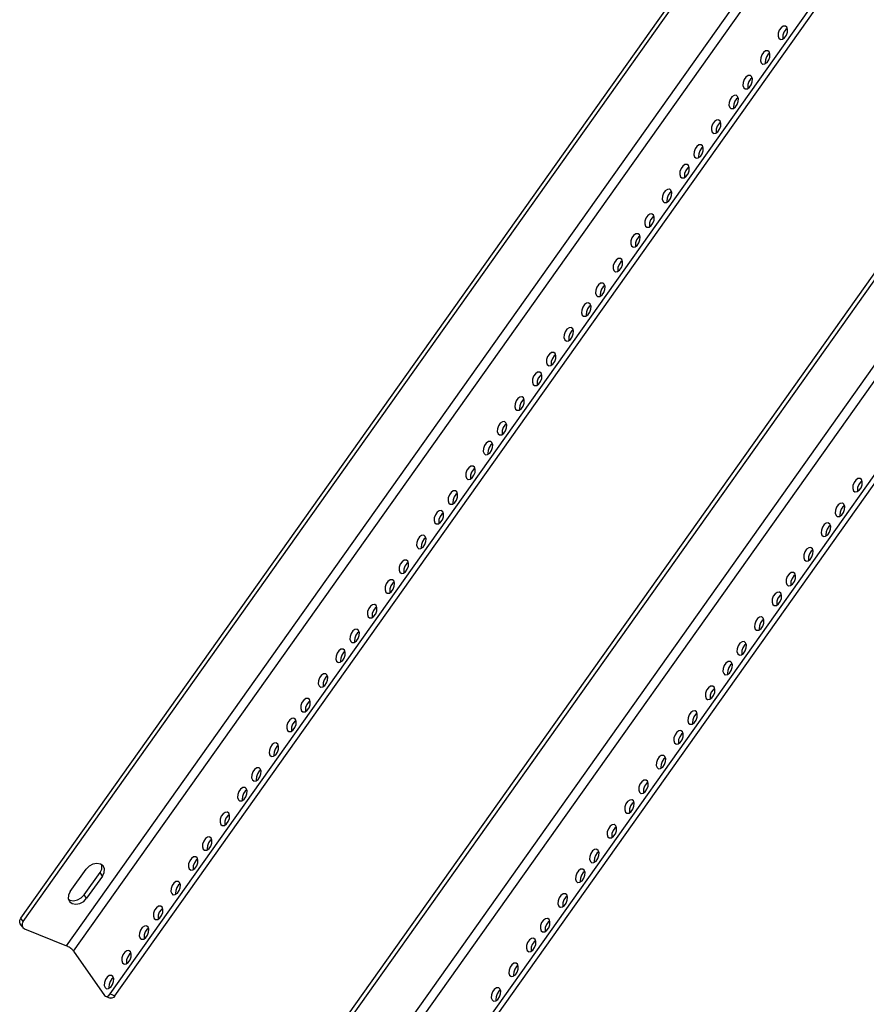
# Model space of a CAD drawing. Header units: inches. Extents: x 0 to 94.4, y 0 to 61.1.
# Tile 4 of 8: x 55.6 to 72.3, y 11 to 30.4. Entities that reach past the tile are written whole.
import ezdxf

# ---------------------------------------------------------------- set-up
doc = ezdxf.new("R2010")
doc.units = ezdxf.units.IN
doc.header["$LTSCALE"] = 5.194444
doc.header["$MEASUREMENT"] = 0
doc.layers.get('0').update_dxf_attribs({"linetype": 'CONTINUOUS'})

msp = doc.modelspace()

# ---------------------------------------------------------------- linework, layer by layer
at = {"color": 3, "linetype": 'CONTINUOUS'}
for p, q in [((55.6158, 12.7132), (82.6204, 50.7632)), ((57.4732, 11.1785), (84.4805, 49.2324)), ((61.3149, 9.7368), (88.3195, 47.7868)), ((63.1722, 8.2021), (90.1796, 46.256)), ((70.7097, 30.2481), (70.6751, 30.1993)), ((70.7395, 30.269), (70.7097, 30.2481)), ((70.3634, 29.7602), (70.3288, 29.7114)), ((70.3932, 29.7811), (70.3634, 29.7602)), ((70.0171, 29.2723), (69.9825, 29.2235)), ((70.0469, 29.2932), (70.0171, 29.2723)), ((69.7401, 28.8819), (69.7055, 28.8331)), ((69.7699, 28.9028), (69.7401, 28.8819)), ((69.3938, 28.394), (69.3592, 28.3452)), ((69.4236, 28.4149), (69.3938, 28.394)), ((69.0475, 27.9061), (69.0129, 27.8573)), ((69.0773, 27.927), (69.0475, 27.9061)), ((68.7705, 27.5158), (68.7359, 27.4669)), ((68.8003, 27.5366), (68.7705, 27.5158)), ((68.4242, 27.0278), (68.3896, 26.979)), ((68.454, 27.0487), (68.4242, 27.0278)), ((68.0779, 26.5399), (68.0433, 26.4911)), ((68.1077, 26.5608), (68.0779, 26.5399)), ((67.8009, 26.1496), (67.7663, 26.1008)), ((67.8307, 26.1705), (67.8009, 26.1496)), ((67.4546, 25.6617), (67.42, 25.6128)), ((67.4844, 25.6825), (67.4546, 25.6617)), ((67.1084, 25.1737), (67.0737, 25.1249)), ((67.1381, 25.1946), (67.1084, 25.1737)), ((66.8313, 24.7834), (66.7967, 24.7346)), ((66.8611, 24.8043), (66.8313, 24.7834)), ((66.485, 24.2955), (66.4504, 24.2467)), ((66.5148, 24.3164), (66.485, 24.2955)), ((66.1388, 23.8076), (66.1041, 23.7587)), ((66.1685, 23.8284), (66.1388, 23.8076)), ((65.8617, 23.4172), (65.8271, 23.3684)), ((65.8915, 23.4381), (65.8617, 23.4172)), ((65.5452, 22.9502), (65.5154, 22.9293)), ((65.5154, 22.9293), (65.4808, 22.8805)), ((65.1692, 22.4414), (65.1345, 22.3926)), ((65.1989, 22.4623), (65.1692, 22.4414)), ((64.8921, 22.051), (64.8575, 22.0022)), ((64.9219, 22.0719), (64.8921, 22.051)), ((64.5756, 21.584), (64.5459, 21.5631)), ((64.5459, 21.5631), (64.5112, 21.5143)), ((72.1841, 21.3191), (72.1495, 21.2702)), ((72.2139, 21.3399), (72.1841, 21.3191)), ((64.1996, 21.0752), (64.1649, 21.0264)), ((64.2293, 21.0961), (64.1996, 21.0752)), ((71.8378, 20.8311), (71.8032, 20.7823)), ((71.8676, 20.852), (71.8378, 20.8311)), ((63.9225, 20.6849), (63.8879, 20.6361)), ((63.9523, 20.7058), (63.9225, 20.6849)), ((71.5608, 20.4408), (71.5262, 20.392)), ((71.5906, 20.4617), (71.5608, 20.4408)), ((63.606, 20.2178), (63.5763, 20.1969)), ((63.5763, 20.1969), (63.5416, 20.1481)), ((71.2145, 19.9529), (71.1799, 19.9041)), ((71.2443, 19.9738), (71.2145, 19.9529)), ((63.23, 19.709), (63.1953, 19.6602)), ((63.2597, 19.7299), (63.23, 19.709)), ((70.8682, 19.465), (70.8336, 19.4161)), ((70.898, 19.4858), (70.8682, 19.465)), ((62.9529, 19.3187), (62.9183, 19.2699)), ((62.9827, 19.3396), (62.9529, 19.3187)), ((70.5912, 19.0746), (70.5566, 19.0258)), ((70.621, 19.0955), (70.5912, 19.0746)), ((62.6364, 18.8517), (62.6067, 18.8308)), ((62.6067, 18.8308), (62.572, 18.782)), ((70.2449, 18.5867), (70.2103, 18.5379)), ((70.2747, 18.6076), (70.2449, 18.5867)), ((62.2604, 18.3428), (62.2257, 18.294)), ((62.2901, 18.3637), (62.2604, 18.3428)), ((69.8986, 18.0988), (69.864, 18.05)), ((69.9284, 18.1197), (69.8986, 18.0988)), ((61.9833, 17.9525), (61.9487, 17.9037)), ((62.0131, 17.9734), (61.9833, 17.9525)), ((69.6216, 17.7084), (69.587, 17.6596)), ((69.6514, 17.7293), (69.6216, 17.7084)), ((61.6371, 17.4646), (61.6024, 17.4158)), ((61.6668, 17.4855), (61.6371, 17.4646)), ((69.2753, 17.2205), (69.2407, 17.1717)), ((69.3051, 17.2414), (69.2753, 17.2205)), ((61.2908, 16.9767), (61.2561, 16.9279)), ((61.3205, 16.9976), (61.2908, 16.9767)), ((68.929, 16.7326), (68.8944, 16.6838)), ((68.9588, 16.7535), (68.929, 16.7326)), ((61.0138, 16.5863), (60.9791, 16.5375)), ((61.0435, 16.6072), (61.0138, 16.5863)), ((68.652, 16.3423), (68.6174, 16.2935)), ((68.6818, 16.3632), (68.652, 16.3423)), ((60.6675, 16.0984), (60.6328, 16.0496)), ((60.6972, 16.1193), (60.6675, 16.0984)), ((68.3057, 15.8543), (68.2711, 15.8055)), ((68.3355, 15.8752), (68.3057, 15.8543)), ((60.3212, 15.6105), (60.2865, 15.5617)), ((60.3509, 15.6314), (60.3212, 15.6105)), ((67.9594, 15.3664), (67.9248, 15.3176)), ((67.9892, 15.3873), (67.9594, 15.3664)), ((60.0442, 15.2202), (60.0095, 15.1713)), ((60.0739, 15.241), (60.0442, 15.2202)), ((67.6824, 14.9761), (67.6478, 14.9273)), ((67.7122, 14.997), (67.6824, 14.9761)), ((59.6979, 14.7322), (59.6632, 14.6834)), ((59.7276, 14.7531), (59.6979, 14.7322)), ((67.3361, 14.4882), (67.3015, 14.4394)), ((67.3659, 14.5091), (67.3361, 14.4882)), ((59.3516, 14.2443), (59.3169, 14.1955)), ((59.3814, 14.2652), (59.3516, 14.2443)), ((66.9899, 14.0002), (66.9552, 13.9514)), ((67.0196, 14.0211), (66.9899, 14.0002)), ((59.0746, 13.854), (59.0399, 13.8052)), ((59.1043, 13.8749), (59.0746, 13.854)), ((56.8666, 13.1717), (57.1786, 13.6112)), ((57.1786, 13.6112), (57.2126, 13.6815)), ((66.7128, 13.6099), (66.6782, 13.5611)), ((66.7426, 13.6308), (66.7128, 13.6099)), ((58.7283, 13.3661), (58.6936, 13.3172)), ((58.758, 13.3869), (58.7283, 13.3661)), ((56.5558, 13.0878), (56.5838, 13.0674)), ((56.5838, 13.0674), (56.6549, 13.055)), ((56.808, 13.1115), (56.8666, 13.1717)), ((66.3665, 13.122), (66.3319, 13.0732)), ((66.3963, 13.1429), (66.3665, 13.122)), ((58.382, 12.8781), (58.3474, 12.8293)), ((58.4118, 12.899), (58.382, 12.8781)), ((55.5956, 12.6714), (55.6158, 12.7132)), ((66.0203, 12.6341), (65.9856, 12.5853)), ((66.05, 12.655), (66.0203, 12.6341)), ((58.105, 12.4878), (58.0703, 12.439)), ((58.1347, 12.5087), (58.105, 12.4878)), ((65.7432, 12.2437), (65.7086, 12.1949)), ((65.773, 12.2646), (65.7432, 12.2437)), ((57.7587, 11.9999), (57.724, 11.9511)), ((57.7884, 12.0208), (57.7587, 11.9999)), ((65.3969, 11.7558), (65.3623, 11.707)), ((65.4267, 11.7767), (65.3969, 11.7558)), ((57.4124, 11.512), (57.3778, 11.4631)), ((57.4422, 11.5328), (57.4124, 11.512)), ((65.0804, 11.2888), (65.0507, 11.2679)), ((65.0507, 11.2679), (65.016, 11.2191))]:
    msp.add_line(p, q, dxfattribs=at)
at = {"color": 7, "linetype": 'CONTINUOUS'}
for p, q in [((55.6634, 12.6449), (82.668, 50.6949)), ((56.5168, 12.1644), (83.6654, 50.4173)), ((56.6569, 12.0582), (83.8056, 50.3111)), ((57.3806, 11.2164), (84.388, 49.2703)), ((61.3625, 9.6685), (88.3671, 47.7185)), ((62.2158, 9.1879), (89.3645, 47.4409)), ((62.356, 9.0817), (89.5046, 47.3347)), ((63.0797, 8.24), (90.0871, 46.2939)), ((70.7298, 30.2964), (70.705, 30.3168)), ((70.6868, 30.0875), (70.7215, 30.1363)), ((70.5741, 30.0771), (70.5989, 30.0567)), ((70.3836, 29.8085), (70.3588, 29.8289)), ((70.2279, 29.5892), (70.2527, 29.5688)), ((70.3405, 29.5996), (70.3752, 29.6484)), ((69.9943, 29.1117), (70.0289, 29.1605)), ((70.0373, 29.3206), (70.0125, 29.341)), ((69.8816, 29.1012), (69.9064, 29.0808)), ((69.7172, 28.7213), (69.7519, 28.7701)), ((69.7602, 28.9303), (69.7354, 28.9507)), ((69.6046, 28.7109), (69.6293, 28.6905)), ((69.414, 28.4423), (69.3892, 28.4627)), ((69.2583, 28.223), (69.2831, 28.2026)), ((69.3709, 28.2334), (69.4056, 28.2822)), ((69.0247, 27.7455), (69.0593, 27.7943)), ((69.0677, 27.9544), (69.0429, 27.9748)), ((68.912, 27.7351), (68.9368, 27.7147)), ((68.7476, 27.3551), (68.7823, 27.404)), ((68.7906, 27.5641), (68.7659, 27.5845)), ((68.635, 27.3447), (68.6598, 27.3243)), ((68.4444, 27.0762), (68.4196, 27.0966)), ((68.2887, 26.8568), (68.3135, 26.8364)), ((68.4013, 26.8672), (68.436, 26.916)), ((68.0981, 26.5882), (68.0733, 26.6086)), ((67.9424, 26.3689), (67.9672, 26.3485)), ((68.0551, 26.3793), (68.0897, 26.4281)), ((67.8211, 26.1979), (67.7963, 26.2183)), ((67.6654, 25.9785), (67.6902, 25.9581)), ((67.778, 25.989), (67.8127, 26.0378)), ((67.4748, 25.71), (67.45, 25.7304)), ((67.3191, 25.4906), (67.3439, 25.4702)), ((67.4318, 25.501), (67.4664, 25.5499)), ((67.1285, 25.2221), (67.1037, 25.2425)), ((66.9728, 25.0027), (66.9976, 24.9823)), ((67.0855, 25.0131), (67.1201, 25.0619)), ((66.8515, 24.8317), (66.8267, 24.8521)), ((66.6958, 24.6124), (66.7206, 24.592)), ((66.8084, 24.6228), (66.8431, 24.6716)), ((66.5052, 24.3438), (66.4804, 24.3642)), ((66.3495, 24.1244), (66.3743, 24.104)), ((66.4622, 24.1349), (66.4968, 24.1837)), ((66.1589, 23.8559), (66.1341, 23.8763)), ((66.0032, 23.6365), (66.028, 23.6161)), ((66.1159, 23.6469), (66.1505, 23.6958)), ((65.8819, 23.4656), (65.8571, 23.4859)), ((65.7262, 23.2462), (65.751, 23.2258)), ((65.8388, 23.2566), (65.8735, 23.3054)), ((65.5356, 22.9776), (65.5108, 22.998)), ((65.3799, 22.7583), (65.4047, 22.7379)), ((65.4926, 22.7687), (65.5272, 22.8175)), ((65.1893, 22.4897), (65.1645, 22.5101)), ((65.0336, 22.2703), (65.0584, 22.2499)), ((65.1463, 22.2808), (65.1809, 22.3296)), ((64.9123, 22.0994), (64.8875, 22.1198)), ((64.7566, 21.88), (64.7814, 21.8596)), ((64.8693, 21.8904), (64.9039, 21.9392)), ((64.566, 21.6115), (64.5412, 21.6318)), ((64.4103, 21.3921), (64.4351, 21.3717)), ((64.523, 21.4025), (64.5576, 21.4513)), ((72.2042, 21.3674), (72.1795, 21.3878)), ((72.1612, 21.1584), (72.1959, 21.2073)), ((64.2197, 21.1235), (64.1949, 21.1439)), ((72.0486, 21.148), (72.0734, 21.1276)), ((64.064, 20.9042), (64.0888, 20.8838)), ((64.1767, 20.9146), (64.2113, 20.9634)), ((71.858, 20.8795), (71.8332, 20.8999)), ((63.9427, 20.7332), (63.9179, 20.7536)), ((71.7023, 20.6601), (71.7271, 20.6397)), ((71.8149, 20.6705), (71.8496, 20.7193)), ((63.787, 20.5138), (63.8118, 20.4934)), ((63.8997, 20.5243), (63.9343, 20.5731)), ((71.5809, 20.4891), (71.5561, 20.5095)), ((63.5964, 20.2453), (63.5716, 20.2657)), ((71.4252, 20.2698), (71.45, 20.2494)), ((71.5379, 20.2802), (71.5726, 20.329)), ((63.4407, 20.0259), (63.4655, 20.0055)), ((63.5534, 20.0363), (63.588, 20.0852)), ((71.2347, 20.0012), (71.2099, 20.0216)), ((71.1916, 19.7923), (71.2263, 19.8411)), ((63.2501, 19.7574), (63.2253, 19.7777)), ((71.079, 19.7818), (71.1038, 19.7614)), ((63.0944, 19.538), (63.1192, 19.5176)), ((63.2071, 19.5484), (63.2417, 19.5972)), ((70.8884, 19.5133), (70.8636, 19.5337)), ((62.9731, 19.367), (62.9483, 19.3874)), ((70.7327, 19.2939), (70.7575, 19.2735)), ((70.8454, 19.3043), (70.88, 19.3532)), ((62.8174, 19.1477), (62.8422, 19.1273)), ((62.9301, 19.1581), (62.9647, 19.2069)), ((70.6113, 19.123), (70.5865, 19.1433)), ((62.6268, 18.8791), (62.602, 18.8995)), ((70.4557, 18.9036), (70.4804, 18.8832)), ((70.5683, 18.914), (70.603, 18.9628)), ((62.4711, 18.6597), (62.4959, 18.6393)), ((62.5838, 18.6702), (62.6184, 18.719)), ((70.2651, 18.635), (70.2403, 18.6554)), ((70.222, 18.4261), (70.2567, 18.4749)), ((62.2805, 18.3912), (62.2557, 18.4116)), ((70.1094, 18.4157), (70.1342, 18.3953)), ((62.1248, 18.1718), (62.1496, 18.1514)), ((62.2375, 18.1822), (62.2721, 18.2311)), ((69.9188, 18.1471), (69.894, 18.1675)), ((62.0035, 18.0008), (61.9787, 18.0212)), ((69.7631, 17.9277), (69.7879, 17.9074)), ((69.8758, 17.9382), (69.9104, 17.987)), ((61.8478, 17.7815), (61.8726, 17.7611)), ((61.9605, 17.7919), (61.9951, 17.8407)), ((69.6417, 17.7568), (69.6169, 17.7772)), ((61.6572, 17.5129), (61.6324, 17.5333)), ((69.4861, 17.5374), (69.5109, 17.517)), ((69.5987, 17.5478), (69.6334, 17.5967)), ((61.6142, 17.304), (61.6488, 17.3528)), ((61.5015, 17.2936), (61.5263, 17.2732)), ((69.2524, 17.0599), (69.2871, 17.1087)), ((69.2955, 17.2689), (69.2707, 17.2892)), ((61.3109, 17.025), (61.2861, 17.0454)), ((69.1398, 17.0495), (69.1646, 17.0291)), ((61.1552, 16.8056), (61.18, 16.7852)), ((61.2679, 16.8161), (61.3025, 16.8649)), ((68.9492, 16.7809), (68.9244, 16.8013)), ((61.0339, 16.6347), (61.0091, 16.6551)), ((68.7935, 16.5616), (68.8183, 16.5412)), ((68.9062, 16.572), (68.9408, 16.6208)), ((60.8782, 16.4153), (60.903, 16.3949)), ((60.9909, 16.4257), (61.0255, 16.4745)), ((68.6722, 16.3906), (68.6474, 16.411)), ((60.6876, 16.1467), (60.6628, 16.1671)), ((68.5165, 16.1712), (68.5413, 16.1508)), ((68.6291, 16.1817), (68.6638, 16.2305)), ((60.6446, 15.9378), (60.6792, 15.9866)), ((60.5319, 15.9274), (60.5567, 15.907)), ((68.2828, 15.6937), (68.3175, 15.7426)), ((68.3259, 15.9027), (68.3011, 15.9231)), ((60.3413, 15.6588), (60.3165, 15.6792)), ((68.1702, 15.6833), (68.195, 15.6629)), ((60.1856, 15.4395), (60.2104, 15.4191)), ((60.2983, 15.4499), (60.3329, 15.4987)), ((67.9796, 15.4148), (67.9548, 15.4352)), ((60.0643, 15.2685), (60.0395, 15.2889)), ((67.8239, 15.1954), (67.8487, 15.175)), ((67.9366, 15.2058), (67.9712, 15.2546)), ((59.9086, 15.0491), (59.9334, 15.0287)), ((60.0213, 15.0595), (60.0559, 15.1084)), ((67.7026, 15.0244), (67.6778, 15.0448)), ((59.718, 14.7806), (59.6932, 14.801)), ((67.5469, 14.8051), (67.5717, 14.7847)), ((67.6595, 14.8155), (67.6942, 14.8643)), ((59.675, 14.5716), (59.7096, 14.6204)), ((59.5623, 14.5612), (59.5871, 14.5408)), ((67.3563, 14.5365), (67.3315, 14.5569)), ((59.3717, 14.2926), (59.3469, 14.313)), ((67.2006, 14.3171), (67.2254, 14.2967)), ((67.3133, 14.3276), (67.3479, 14.3764)), ((59.216, 14.0733), (59.2408, 14.0529)), ((59.3287, 14.0837), (59.3634, 14.1325)), ((67.01, 14.0486), (66.9852, 14.069)), ((59.0947, 13.9023), (59.0699, 13.9227)), ((66.8543, 13.8292), (66.8791, 13.8088)), ((66.967, 13.8396), (67.0016, 13.8885)), ((56.5907, 13.2359), (56.9026, 13.6754)), ((57.2262, 13.5429), (57.1786, 13.6112)), ((57.2644, 13.6829), (57.2436, 13.7342)), ((58.939, 13.6829), (58.9638, 13.6625)), ((59.0517, 13.6934), (59.0863, 13.7422)), ((66.733, 13.6582), (66.7082, 13.6786)), ((57.2262, 13.5429), (56.9142, 13.1034)), ((58.7484, 13.4144), (58.7236, 13.4348)), ((66.5773, 13.4389), (66.6021, 13.4185)), ((66.6899, 13.4493), (66.7246, 13.4981)), ((56.5907, 13.2359), (56.5567, 13.1656)), ((58.7054, 13.2054), (58.74, 13.2543)), ((56.9142, 13.1034), (56.8666, 13.1717)), ((58.5927, 13.195), (58.6175, 13.1746)), ((66.3867, 13.1703), (66.3619, 13.1907)), ((58.4021, 12.9265), (58.3773, 12.9469)), ((66.231, 12.951), (66.2558, 12.9306)), ((66.3437, 12.9614), (66.3783, 13.0102)), ((55.6634, 12.6449), (55.6158, 12.7132)), ((58.2464, 12.7071), (58.2712, 12.6867)), ((58.3591, 12.7175), (58.3938, 12.7663)), ((66.0404, 12.6824), (66.0156, 12.7028)), ((55.653, 12.5312), (55.6054, 12.5995)), ((55.6407, 12.5616), (55.653, 12.5311)), ((55.6876, 12.504), (56.5168, 12.1644)), ((58.1251, 12.5361), (58.1003, 12.5565)), ((65.8847, 12.463), (65.9095, 12.4426)), ((65.9974, 12.4735), (66.032, 12.5223)), ((57.9694, 12.3168), (57.9942, 12.2964)), ((58.0821, 12.3272), (58.1167, 12.376)), ((65.7634, 12.2921), (65.7386, 12.3125)), ((56.6569, 12.0582), (57.2638, 11.1871)), ((57.7788, 12.0482), (57.754, 12.0686)), ((65.6077, 12.0727), (65.6325, 12.0523)), ((65.7203, 12.0831), (65.755, 12.1319)), ((57.7358, 11.8393), (57.7704, 11.8881)), ((57.6231, 11.8288), (57.6479, 11.8085)), ((65.4171, 11.8041), (65.3923, 11.8245)), ((57.4325, 11.5603), (57.4077, 11.5807)), ((65.2614, 11.5848), (65.2862, 11.5644)), ((65.3741, 11.5952), (65.4087, 11.644)), ((57.2768, 11.3409), (57.3016, 11.3205)), ((57.3895, 11.3514), (57.4242, 11.4002)), ((65.0708, 11.3162), (65.046, 11.3366)), ((57.2638, 11.1871), (57.2857, 11.169)), ((57.2856, 11.169), (57.3782, 11.1311)), ((57.3505, 11.1843), (57.3806, 11.2164)), ((57.3806, 11.2164), (57.4732, 11.1785)), ((64.9151, 11.0969), (64.9399, 11.0765)), ((65.0278, 11.1073), (65.0624, 11.1561))]:
    msp.add_line(p, q, dxfattribs=at)
for points in [[(70.705, 30.3168), (70.6989, 30.3189), (70.6587, 30.3152), (70.6172, 30.286), (70.5825, 30.2372), (70.5616, 30.1784), (70.5586, 30.1212), (70.5741, 30.0771)], [(70.7215, 30.1363), (70.7423, 30.1951), (70.7453, 30.2523), (70.7298, 30.2964)], [(70.5989, 30.0567), (70.6051, 30.0546), (70.6453, 30.0583), (70.6868, 30.0875)], [(70.3588, 29.8289), (70.3526, 29.831), (70.3124, 29.8272), (70.2709, 29.7981), (70.2362, 29.7493), (70.2154, 29.6905), (70.2124, 29.6333), (70.2279, 29.5892)], [(70.3752, 29.6484), (70.3961, 29.7072), (70.3991, 29.7643), (70.3836, 29.8085)], [(70.2527, 29.5688), (70.2588, 29.5667), (70.299, 29.5704), (70.3405, 29.5996)], [(70.0125, 29.341), (70.0064, 29.343), (69.9661, 29.3393), (69.9246, 29.3102), (69.89, 29.2614), (69.8691, 29.2026), (69.8661, 29.1454), (69.8816, 29.1012)], [(70.0289, 29.1605), (70.0498, 29.2193), (70.0528, 29.2764), (70.0373, 29.3206)], [(69.9064, 29.0808), (69.9125, 29.0788), (69.9527, 29.0825), (69.9943, 29.1117)], [(69.7354, 28.9507), (69.7293, 28.9527), (69.6891, 28.949), (69.6476, 28.9198), (69.6129, 28.871), (69.592, 28.8122), (69.5891, 28.7551), (69.6046, 28.7109)], [(69.7519, 28.7701), (69.7728, 28.8289), (69.7757, 28.8861), (69.7602, 28.9303)], [(69.6293, 28.6905), (69.6355, 28.6884), (69.6757, 28.6922), (69.7172, 28.7213)], [(69.3892, 28.4627), (69.383, 28.4648), (69.3428, 28.4611), (69.3013, 28.4319), (69.2666, 28.3831), (69.2458, 28.3243), (69.2428, 28.2671), (69.2583, 28.223)], [(69.4056, 28.2822), (69.4265, 28.341), (69.4295, 28.3982), (69.414, 28.4423)], [(69.2831, 28.2026), (69.2892, 28.2005), (69.3294, 28.2042), (69.3709, 28.2334)], [(69.0429, 27.9748), (69.0368, 27.9769), (68.9965, 27.9731), (68.955, 27.944), (68.9204, 27.8952), (68.8995, 27.8364), (68.8965, 27.7792), (68.912, 27.7351)], [(69.0593, 27.7943), (69.0802, 27.8531), (69.0832, 27.9102), (69.0677, 27.9544)], [(68.9368, 27.7147), (68.9429, 27.7126), (68.9831, 27.7163), (69.0247, 27.7455)], [(68.7659, 27.5845), (68.7597, 27.5865), (68.7195, 27.5828), (68.678, 27.5537), (68.6433, 27.5048), (68.6224, 27.446), (68.6195, 27.3889), (68.635, 27.3447)], [(68.7823, 27.404), (68.8032, 27.4628), (68.8061, 27.5199), (68.7906, 27.5641)], [(68.6598, 27.3243), (68.6659, 27.3223), (68.7061, 27.326), (68.7476, 27.3551)], [(68.4196, 27.0966), (68.4134, 27.0986), (68.3732, 27.0949), (68.3317, 27.0657), (68.297, 27.0169), (68.2762, 26.9581), (68.2732, 26.901), (68.2887, 26.8568)], [(68.436, 26.916), (68.4569, 26.9748), (68.4599, 27.032), (68.4444, 27.0762)], [(68.3135, 26.8364), (68.3196, 26.8343), (68.3598, 26.8381), (68.4013, 26.8672)], [(68.0733, 26.6086), (68.0672, 26.6107), (68.0269, 26.607), (67.9854, 26.5778), (67.9508, 26.529), (67.9299, 26.4702), (67.9269, 26.413), (67.9424, 26.3689)], [(68.0897, 26.4281), (68.1106, 26.4869), (68.1136, 26.5441), (68.0981, 26.5882)], [(67.9672, 26.3485), (67.9733, 26.3464), (68.0135, 26.3501), (68.0551, 26.3793)], [(67.7963, 26.2183), (67.7901, 26.2204), (67.7499, 26.2166), (67.7084, 26.1875), (67.6737, 26.1387), (67.6529, 26.0799), (67.6499, 26.0227), (67.6654, 25.9785)], [(67.8127, 26.0378), (67.8336, 26.0966), (67.8366, 26.1537), (67.8211, 26.1979)], [(67.6902, 25.9581), (67.6963, 25.9561), (67.7365, 25.9598), (67.778, 25.989)], [(67.45, 25.7304), (67.4439, 25.7324), (67.4036, 25.7287), (67.3621, 25.6996), (67.3275, 25.6507), (67.3066, 25.5919), (67.3036, 25.5348), (67.3191, 25.4906)], [(67.4664, 25.5499), (67.4873, 25.6087), (67.4903, 25.6658), (67.4748, 25.71)], [(67.3439, 25.4702), (67.35, 25.4682), (67.3902, 25.4719), (67.4318, 25.501)], [(67.1037, 25.2425), (67.0976, 25.2445), (67.0574, 25.2408), (67.0158, 25.2116), (66.9812, 25.1628), (66.9603, 25.104), (66.9573, 25.0469), (66.9728, 25.0027)], [(67.1201, 25.0619), (67.141, 25.1207), (67.144, 25.1779), (67.1285, 25.2221)], [(66.9976, 24.9823), (67.0037, 24.9802), (67.0439, 24.984), (67.0855, 25.0131)], [(66.8267, 24.8521), (66.8205, 24.8542), (66.7803, 24.8505), (66.7388, 24.8213), (66.7041, 24.7725), (66.6833, 24.7137), (66.6803, 24.6565), (66.6958, 24.6124)], [(66.8431, 24.6716), (66.864, 24.7304), (66.867, 24.7876), (66.8515, 24.8317)], [(66.7206, 24.592), (66.7267, 24.5899), (66.7669, 24.5936), (66.8084, 24.6228)], [(66.4804, 24.3642), (66.4743, 24.3663), (66.434, 24.3625), (66.3925, 24.3334), (66.3579, 24.2846), (66.337, 24.2258), (66.334, 24.1686), (66.3495, 24.1244)], [(66.4968, 24.1837), (66.5177, 24.2425), (66.5207, 24.2996), (66.5052, 24.3438)], [(66.3743, 24.104), (66.3804, 24.102), (66.4206, 24.1057), (66.4622, 24.1349)], [(66.1341, 23.8763), (66.128, 23.8783), (66.0878, 23.8746), (66.0462, 23.8455), (66.0116, 23.7966), (65.9907, 23.7378), (65.9877, 23.6807), (66.0032, 23.6365)], [(66.1505, 23.6958), (66.1714, 23.7546), (66.1744, 23.8117), (66.1589, 23.8559)], [(66.028, 23.6161), (66.0341, 23.6141), (66.0743, 23.6178), (66.1159, 23.6469)], [(65.8571, 23.4859), (65.8509, 23.488), (65.8107, 23.4843), (65.7692, 23.4551), (65.7345, 23.4063), (65.7137, 23.3475), (65.7107, 23.2904), (65.7262, 23.2462)], [(65.8735, 23.3054), (65.8944, 23.3642), (65.8974, 23.4214), (65.8819, 23.4656)], [(65.751, 23.2258), (65.7571, 23.2237), (65.7973, 23.2275), (65.8388, 23.2566)], [(65.5108, 22.998), (65.5047, 23.0001), (65.4644, 22.9964), (65.4229, 22.9672), (65.3883, 22.9184), (65.3674, 22.8596), (65.3644, 22.8024), (65.3799, 22.7583)], [(65.5272, 22.8175), (65.5481, 22.8763), (65.5511, 22.9335), (65.5356, 22.9776)], [(65.4047, 22.7379), (65.4108, 22.7358), (65.451, 22.7395), (65.4926, 22.7687)], [(65.1645, 22.5101), (65.1584, 22.5122), (65.1182, 22.5084), (65.0766, 22.4793), (65.042, 22.4305), (65.0211, 22.3717), (65.0181, 22.3145), (65.0336, 22.2703)], [(65.1809, 22.3296), (65.2018, 22.3884), (65.2048, 22.4455), (65.1893, 22.4897)], [(65.0584, 22.2499), (65.0645, 22.2479), (65.1047, 22.2516), (65.1463, 22.2808)], [(64.8875, 22.1198), (64.8813, 22.1218), (64.8411, 22.1181), (64.7996, 22.0889), (64.765, 22.0401), (64.7441, 21.9813), (64.7411, 21.9242), (64.7566, 21.88)], [(64.9039, 21.9392), (64.9248, 21.9981), (64.9278, 22.0552), (64.9123, 22.0994)], [(64.7814, 21.8596), (64.7875, 21.8576), (64.8277, 21.8613), (64.8693, 21.8904)], [(64.5412, 21.6318), (64.5351, 21.6339), (64.4949, 21.6302), (64.4533, 21.601), (64.4187, 21.5522), (64.3978, 21.4934), (64.3948, 21.4363), (64.4103, 21.3921)], [(64.5576, 21.4513), (64.5785, 21.5101), (64.5815, 21.5673), (64.566, 21.6115)], [(64.4351, 21.3717), (64.4412, 21.3696), (64.4814, 21.3734), (64.523, 21.4025)], [(72.1795, 21.3878), (72.1733, 21.3898), (72.1331, 21.3861), (72.0916, 21.357), (72.0569, 21.3081), (72.036, 21.2493), (72.0331, 21.1922), (72.0486, 21.148)], [(72.1959, 21.2073), (72.2168, 21.2661), (72.2197, 21.3232), (72.2042, 21.3674)], [(64.1949, 21.1439), (64.1888, 21.146), (64.1486, 21.1423), (64.107, 21.1131), (64.0724, 21.0643), (64.0515, 21.0055), (64.0485, 20.9483), (64.064, 20.9042)], [(64.2113, 20.9634), (64.2322, 21.0222), (64.2352, 21.0794), (64.2197, 21.1235)], [(72.0734, 21.1276), (72.0795, 21.1256), (72.1197, 21.1293), (72.1612, 21.1584)], [(64.0888, 20.8838), (64.0949, 20.8817), (64.1351, 20.8854), (64.1767, 20.9146)], [(71.8332, 20.8999), (71.827, 20.9019), (71.7868, 20.8982), (71.7453, 20.869), (71.7106, 20.8202), (71.6898, 20.7614), (71.6868, 20.7043), (71.7023, 20.6601)], [(71.8496, 20.7193), (71.8705, 20.7781), (71.8735, 20.8353), (71.858, 20.8795)], [(63.9179, 20.7536), (63.9118, 20.7556), (63.8715, 20.7519), (63.83, 20.7228), (63.7954, 20.674), (63.7745, 20.6152), (63.7715, 20.558), (63.787, 20.5138)], [(63.9343, 20.5731), (63.9552, 20.6319), (63.9582, 20.689), (63.9427, 20.7332)], [(71.7271, 20.6397), (71.7332, 20.6377), (71.7734, 20.6414), (71.8149, 20.6705)], [(63.8118, 20.4934), (63.8179, 20.4914), (63.8581, 20.4951), (63.8997, 20.5243)], [(71.5561, 20.5095), (71.55, 20.5116), (71.5098, 20.5079), (71.4683, 20.4787), (71.4336, 20.4299), (71.4127, 20.3711), (71.4097, 20.3139), (71.4252, 20.2698)], [(71.5726, 20.329), (71.5934, 20.3878), (71.5964, 20.445), (71.5809, 20.4891)], [(63.5716, 20.2657), (63.5655, 20.2677), (63.5253, 20.264), (63.4837, 20.2348), (63.4491, 20.186), (63.4282, 20.1272), (63.4252, 20.0701), (63.4407, 20.0259)], [(63.588, 20.0852), (63.6089, 20.144), (63.6119, 20.2011), (63.5964, 20.2453)], [(71.45, 20.2494), (71.4562, 20.2473), (71.4964, 20.251), (71.5379, 20.2802)], [(63.4655, 20.0055), (63.4716, 20.0035), (63.5118, 20.0072), (63.5534, 20.0363)], [(71.2099, 20.0216), (71.2037, 20.0237), (71.1635, 20.0199), (71.122, 19.9908), (71.0873, 19.942), (71.0665, 19.8832), (71.0635, 19.826), (71.079, 19.7818)], [(71.2263, 19.8411), (71.2472, 19.8999), (71.2502, 19.957), (71.2347, 20.0012)], [(63.2253, 19.7777), (63.2192, 19.7798), (63.179, 19.7761), (63.1374, 19.7469), (63.1028, 19.6981), (63.0819, 19.6393), (63.0789, 19.5822), (63.0944, 19.538)], [(63.2417, 19.5972), (63.2626, 19.656), (63.2656, 19.7132), (63.2501, 19.7574)], [(71.1038, 19.7614), (71.1099, 19.7594), (71.1501, 19.7631), (71.1916, 19.7923)], [(63.1192, 19.5176), (63.1253, 19.5155), (63.1655, 19.5193), (63.2071, 19.5484)], [(70.8636, 19.5337), (70.8574, 19.5357), (70.8172, 19.532), (70.7757, 19.5029), (70.7411, 19.454), (70.7202, 19.3952), (70.7172, 19.3381), (70.7327, 19.2939)], [(70.88, 19.3532), (70.9009, 19.412), (70.9039, 19.4691), (70.8884, 19.5133)], [(62.9483, 19.3874), (62.9422, 19.3895), (62.9019, 19.3857), (62.8604, 19.3566), (62.8258, 19.3078), (62.8049, 19.249), (62.8019, 19.1918), (62.8174, 19.1477)], [(62.9647, 19.2069), (62.9856, 19.2657), (62.9886, 19.3228), (62.9731, 19.367)], [(70.7575, 19.2735), (70.7636, 19.2715), (70.8038, 19.2752), (70.8454, 19.3043)], [(62.8422, 19.1273), (62.8483, 19.1252), (62.8885, 19.1289), (62.9301, 19.1581)], [(70.5865, 19.1433), (70.5804, 19.1454), (70.5402, 19.1417), (70.4987, 19.1125), (70.464, 19.0637), (70.4431, 19.0049), (70.4402, 18.9478), (70.4557, 18.9036)], [(70.603, 18.9628), (70.6239, 19.0216), (70.6268, 19.0788), (70.6113, 19.123)], [(62.602, 18.8995), (62.5959, 18.9015), (62.5557, 18.8978), (62.5141, 18.8687), (62.4795, 18.8199), (62.4586, 18.7611), (62.4556, 18.7039), (62.4711, 18.6597)], [(62.6184, 18.719), (62.6393, 18.7778), (62.6423, 18.8349), (62.6268, 18.8791)], [(70.4804, 18.8832), (70.4866, 18.8811), (70.5268, 18.8849), (70.5683, 18.914)], [(62.4959, 18.6393), (62.502, 18.6373), (62.5422, 18.641), (62.5838, 18.6702)], [(70.2403, 18.6554), (70.2341, 18.6575), (70.1939, 18.6538), (70.1524, 18.6246), (70.1177, 18.5758), (70.0969, 18.517), (70.0939, 18.4598), (70.1094, 18.4157)], [(70.2567, 18.4749), (70.2776, 18.5337), (70.2806, 18.5909), (70.2651, 18.635)], [(62.2557, 18.4116), (62.2496, 18.4136), (62.2094, 18.4099), (62.1678, 18.3808), (62.1332, 18.3319), (62.1123, 18.2731), (62.1093, 18.216), (62.1248, 18.1718)], [(62.2721, 18.2311), (62.293, 18.2899), (62.296, 18.347), (62.2805, 18.3912)], [(70.1342, 18.3953), (70.1403, 18.3932), (70.1805, 18.3969), (70.222, 18.4261)], [(62.1496, 18.1514), (62.1557, 18.1494), (62.196, 18.1531), (62.2375, 18.1822)], [(69.894, 18.1675), (69.8879, 18.1696), (69.8476, 18.1658), (69.8061, 18.1367), (69.7715, 18.0879), (69.7506, 18.0291), (69.7476, 17.9719), (69.7631, 17.9277)], [(69.9104, 17.987), (69.9313, 18.0458), (69.9343, 18.1029), (69.9188, 18.1471)], [(61.9787, 18.0212), (61.9726, 18.0233), (61.9324, 18.0196), (61.8908, 17.9904), (61.8562, 17.9416), (61.8353, 17.8828), (61.8323, 17.8256), (61.8478, 17.7815)], [(61.9951, 17.8407), (62.016, 17.8995), (62.019, 17.9567), (62.0035, 18.0008)], [(69.7879, 17.9074), (69.794, 17.9053), (69.8342, 17.909), (69.8758, 17.9382)], [(61.8726, 17.7611), (61.8787, 17.759), (61.9189, 17.7627), (61.9605, 17.7919)], [(69.6169, 17.7772), (69.6108, 17.7792), (69.5706, 17.7755), (69.5291, 17.7463), (69.4944, 17.6975), (69.4735, 17.6387), (69.4706, 17.5816), (69.4861, 17.5374)], [(69.6334, 17.5967), (69.6543, 17.6555), (69.6572, 17.7126), (69.6417, 17.7568)], [(61.6324, 17.5333), (61.6263, 17.5354), (61.5861, 17.5317), (61.5445, 17.5025), (61.5099, 17.4537), (61.489, 17.3949), (61.486, 17.3377), (61.5015, 17.2936)], [(61.6488, 17.3528), (61.6697, 17.4116), (61.6727, 17.4687), (61.6572, 17.5129)], [(69.5109, 17.517), (69.517, 17.515), (69.5572, 17.5187), (69.5987, 17.5478)], [(61.5263, 17.2732), (61.5324, 17.2711), (61.5726, 17.2748), (61.6142, 17.304)], [(69.2707, 17.2892), (69.2645, 17.2913), (69.2243, 17.2876), (69.1828, 17.2584), (69.1481, 17.2096), (69.1273, 17.1508), (69.1243, 17.0937), (69.1398, 17.0495)], [(69.2871, 17.1087), (69.308, 17.1675), (69.311, 17.2247), (69.2955, 17.2689)], [(61.2861, 17.0454), (61.28, 17.0475), (61.2398, 17.0437), (61.1982, 17.0146), (61.1636, 16.9658), (61.1427, 16.907), (61.1397, 16.8498), (61.1552, 16.8056)], [(61.3025, 16.8649), (61.3234, 16.9237), (61.3264, 16.9808), (61.3109, 17.025)], [(69.1646, 17.0291), (69.1707, 17.027), (69.2109, 17.0308), (69.2524, 17.0599)], [(61.18, 16.7852), (61.1861, 16.7832), (61.2264, 16.7869), (61.2679, 16.8161)], [(68.9244, 16.8013), (68.9183, 16.8034), (68.878, 16.7997), (68.8365, 16.7705), (68.8019, 16.7217), (68.781, 16.6629), (68.778, 16.6057), (68.7935, 16.5616)], [(68.9408, 16.6208), (68.9617, 16.6796), (68.9647, 16.7368), (68.9492, 16.7809)], [(61.0091, 16.6551), (61.003, 16.6571), (60.9628, 16.6534), (60.9212, 16.6242), (60.8866, 16.5754), (60.8657, 16.5166), (60.8627, 16.4595), (60.8782, 16.4153)], [(61.0255, 16.4745), (61.0464, 16.5333), (61.0494, 16.5905), (61.0339, 16.6347)], [(68.8183, 16.5412), (68.8244, 16.5391), (68.8646, 16.5428), (68.9062, 16.572)], [(60.903, 16.3949), (60.9091, 16.3928), (60.9493, 16.3966), (60.9909, 16.4257)], [(68.6474, 16.411), (68.6412, 16.413), (68.601, 16.4093), (68.5595, 16.3802), (68.5248, 16.3314), (68.5039, 16.2726), (68.501, 16.2154), (68.5165, 16.1712)], [(68.6638, 16.2305), (68.6847, 16.2893), (68.6876, 16.3464), (68.6722, 16.3906)], [(60.6628, 16.1671), (60.6567, 16.1692), (60.6165, 16.1655), (60.5749, 16.1363), (60.5403, 16.0875), (60.5194, 16.0287), (60.5164, 15.9715), (60.5319, 15.9274)], [(60.6792, 15.9866), (60.7001, 16.0454), (60.7031, 16.1026), (60.6876, 16.1467)], [(68.5413, 16.1508), (68.5474, 16.1488), (68.5876, 16.1525), (68.6291, 16.1817)], [(60.5567, 15.907), (60.5628, 15.9049), (60.603, 15.9086), (60.6446, 15.9378)], [(68.3011, 15.9231), (68.2949, 15.9251), (68.2547, 15.9214), (68.2132, 15.8923), (68.1785, 15.8434), (68.1577, 15.7846), (68.1547, 15.7275), (68.1702, 15.6833)], [(68.3175, 15.7426), (68.3384, 15.8014), (68.3414, 15.8585), (68.3259, 15.9027)], [(60.3165, 15.6792), (60.3104, 15.6813), (60.2702, 15.6776), (60.2286, 15.6484), (60.194, 15.5996), (60.1731, 15.5408), (60.1701, 15.4836), (60.1856, 15.4395)], [(60.3329, 15.4987), (60.3538, 15.5575), (60.3568, 15.6147), (60.3413, 15.6588)], [(68.195, 15.6629), (68.2011, 15.6609), (68.2413, 15.6646), (68.2828, 15.6937)], [(60.2104, 15.4191), (60.2165, 15.417), (60.2568, 15.4207), (60.2983, 15.4499)], [(67.9548, 15.4352), (67.9487, 15.4372), (67.9085, 15.4335), (67.8669, 15.4043), (67.8323, 15.3555), (67.8114, 15.2967), (67.8084, 15.2396), (67.8239, 15.1954)], [(67.9712, 15.2546), (67.9921, 15.3134), (67.9951, 15.3706), (67.9796, 15.4148)], [(60.0395, 15.2889), (60.0334, 15.2909), (59.9932, 15.2872), (59.9516, 15.2581), (59.917, 15.2092), (59.8961, 15.1504), (59.8931, 15.0933), (59.9086, 15.0491)], [(60.0559, 15.1084), (60.0768, 15.1672), (60.0798, 15.2243), (60.0643, 15.2685)], [(67.8487, 15.175), (67.8548, 15.1729), (67.895, 15.1767), (67.9366, 15.2058)], [(59.9334, 15.0287), (59.9395, 15.0267), (59.9797, 15.0304), (60.0213, 15.0595)], [(67.6778, 15.0448), (67.6716, 15.0469), (67.6314, 15.0432), (67.5899, 15.014), (67.5552, 14.9652), (67.5344, 14.9064), (67.5314, 14.8492), (67.5469, 14.8051)], [(67.6942, 14.8643), (67.7151, 14.9231), (67.7181, 14.9802), (67.7026, 15.0244)], [(59.6932, 14.801), (59.6871, 14.803), (59.6469, 14.7993), (59.6053, 14.7701), (59.5707, 14.7213), (59.5498, 14.6625), (59.5468, 14.6054), (59.5623, 14.5612)], [(59.7096, 14.6204), (59.7305, 14.6792), (59.7335, 14.7364), (59.718, 14.7806)], [(67.5717, 14.7847), (67.5778, 14.7826), (67.618, 14.7863), (67.6595, 14.8155)], [(59.5871, 14.5408), (59.5932, 14.5387), (59.6334, 14.5425), (59.675, 14.5716)], [(67.3315, 14.5569), (67.3254, 14.559), (67.2851, 14.5552), (67.2436, 14.5261), (67.209, 14.4773), (67.1881, 14.4185), (67.1851, 14.3613), (67.2006, 14.3171)], [(67.3479, 14.3764), (67.3688, 14.4352), (67.3718, 14.4923), (67.3563, 14.5365)], [(59.3469, 14.313), (59.3408, 14.3151), (59.3006, 14.3114), (59.2591, 14.2822), (59.2244, 14.2334), (59.2035, 14.1746), (59.2005, 14.1175), (59.216, 14.0733)], [(59.3634, 14.1325), (59.3842, 14.1913), (59.3872, 14.2485), (59.3717, 14.2926)], [(67.2254, 14.2967), (67.2315, 14.2947), (67.2717, 14.2984), (67.3133, 14.3276)], [(59.2408, 14.0529), (59.247, 14.0508), (59.2872, 14.0546), (59.3287, 14.0837)], [(66.9852, 14.069), (66.9791, 14.071), (66.9389, 14.0673), (66.8973, 14.0382), (66.8627, 13.9893), (66.8418, 13.9305), (66.8388, 13.8734), (66.8543, 13.8292)], [(67.0016, 13.8885), (67.0225, 13.9473), (67.0255, 14.0044), (67.01, 14.0486)], [(59.0699, 13.9227), (59.0638, 13.9248), (59.0236, 13.921), (58.982, 13.8919), (58.9474, 13.8431), (58.9265, 13.7843), (58.9235, 13.7271), (58.939, 13.6829)], [(59.0863, 13.7422), (59.1072, 13.801), (59.1102, 13.8581), (59.0947, 13.9023)], [(66.8791, 13.8088), (66.8852, 13.8068), (66.9254, 13.8105), (66.967, 13.8396)], [(57.1855, 13.7797), (57.1143, 13.7921), (57.0356, 13.7766), (56.9613, 13.7357), (56.9026, 13.6754)], [(57.2436, 13.7342), (57.2381, 13.7414), (57.1855, 13.7797)], [(57.2262, 13.5429), (57.2602, 13.6132), (57.2644, 13.6829)], [(58.9638, 13.6625), (58.9699, 13.6605), (59.0101, 13.6642), (59.0517, 13.6934)], [(66.7082, 13.6786), (66.702, 13.6807), (66.6618, 13.677), (66.6203, 13.6478), (66.5856, 13.599), (66.5648, 13.5402), (66.5618, 13.483), (66.5773, 13.4389)], [(66.7246, 13.4981), (66.7455, 13.5569), (66.7485, 13.6141), (66.733, 13.6582)], [(58.7236, 13.4348), (58.7175, 13.4368), (58.6773, 13.4331), (58.6357, 13.404), (58.6011, 13.3551), (58.5802, 13.2963), (58.5772, 13.2392), (58.5927, 13.195)], [(58.74, 13.2543), (58.7609, 13.3131), (58.7639, 13.3702), (58.7484, 13.4144)], [(66.6021, 13.4185), (66.6082, 13.4164), (66.6484, 13.4201), (66.6899, 13.4493)], [(56.5567, 13.1656), (56.5525, 13.0959), (56.5733, 13.0446)], [(56.5733, 13.0446), (56.5787, 13.0374), (56.6314, 12.9991)], [(56.6314, 12.9991), (56.7025, 12.9867), (56.7812, 13.0022), (56.8556, 13.0432), (56.9142, 13.1034)], [(58.6175, 13.1746), (58.6236, 13.1726), (58.6639, 13.1763), (58.7054, 13.2054)], [(66.3619, 13.1907), (66.3558, 13.1928), (66.3155, 13.1891), (66.274, 13.1599), (66.2394, 13.1111), (66.2185, 13.0523), (66.2155, 12.9951), (66.231, 12.951)], [(66.3783, 13.0102), (66.3992, 13.069), (66.4022, 13.1262), (66.3867, 13.1703)], [(58.3773, 12.9469), (58.3712, 12.9489), (58.331, 12.9452), (58.2895, 12.916), (58.2548, 12.8672), (58.2339, 12.8084), (58.2309, 12.7513), (58.2464, 12.7071)], [(58.3938, 12.7663), (58.4146, 12.8251), (58.4176, 12.8823), (58.4021, 12.9265)], [(66.2558, 12.9306), (66.2619, 12.9285), (66.3021, 12.9322), (66.3437, 12.9614)], [(55.6634, 12.6449), (55.6432, 12.6031), (55.6407, 12.5616)], [(58.2712, 12.6867), (58.2774, 12.6847), (58.3176, 12.6884), (58.3591, 12.7175)], [(66.0156, 12.7028), (66.0095, 12.7049), (65.9693, 12.7011), (65.9277, 12.672), (65.8931, 12.6232), (65.8722, 12.5644), (65.8692, 12.5072), (65.8847, 12.463)], [(66.032, 12.5223), (66.0529, 12.5811), (66.0559, 12.6382), (66.0404, 12.6824)], [(55.653, 12.5311), (55.6563, 12.5268), (55.6876, 12.504)], [(58.1003, 12.5565), (58.0942, 12.5586), (58.054, 12.5549), (58.0124, 12.5257), (57.9778, 12.4769), (57.9569, 12.4181), (57.9539, 12.3609), (57.9694, 12.3168)], [(58.1167, 12.376), (58.1376, 12.4348), (58.1406, 12.492), (58.1251, 12.5361)], [(65.9095, 12.4426), (65.9156, 12.4406), (65.9558, 12.4443), (65.9974, 12.4735)], [(57.9942, 12.2964), (58.0003, 12.2943), (58.0405, 12.298), (58.0821, 12.3272)], [(65.7386, 12.3125), (65.7324, 12.3145), (65.6922, 12.3108), (65.6507, 12.2816), (65.616, 12.2328), (65.5952, 12.174), (65.5922, 12.1169), (65.6077, 12.0727)], [(65.755, 12.1319), (65.7759, 12.1907), (65.7789, 12.2479), (65.7634, 12.2921)], [(56.6569, 12.0582), (56.6472, 12.0706), (56.635, 12.0838), (56.6207, 12.0974), (56.6047, 12.1109), (56.5874, 12.124), (56.5694, 12.1363), (56.5513, 12.1473), (56.5336, 12.1567), (56.5168, 12.1644)], [(57.754, 12.0686), (57.7479, 12.0707), (57.7077, 12.0669), (57.6661, 12.0378), (57.6315, 11.989), (57.6106, 11.9302), (57.6076, 11.873), (57.6231, 11.8288)], [(57.7704, 11.8881), (57.7913, 11.9469), (57.7943, 12.004), (57.7788, 12.0482)], [(65.6325, 12.0523), (65.6386, 12.0502), (65.6788, 12.054), (65.7203, 12.0831)], [(57.6479, 11.8085), (57.654, 11.8064), (57.6943, 11.8101), (57.7358, 11.8393)], [(65.3923, 11.8245), (65.3862, 11.8266), (65.346, 11.8229), (65.3044, 11.7937), (65.2698, 11.7449), (65.2489, 11.6861), (65.2459, 11.629), (65.2614, 11.5848)], [(65.4087, 11.644), (65.4296, 11.7028), (65.4326, 11.76), (65.4171, 11.8041)], [(57.4077, 11.5807), (57.4016, 11.5827), (57.3614, 11.579), (57.3199, 11.5499), (57.2852, 11.5011), (57.2643, 11.4422), (57.2613, 11.3851), (57.2768, 11.3409)], [(57.4242, 11.4002), (57.445, 11.459), (57.448, 11.5161), (57.4325, 11.5603)], [(65.2862, 11.5644), (65.2923, 11.5623), (65.3325, 11.5661), (65.3741, 11.5952)], [(57.3016, 11.3205), (57.3078, 11.3185), (57.348, 11.3222), (57.3895, 11.3514)], [(65.046, 11.3366), (65.0399, 11.3387), (64.9997, 11.335), (64.9581, 11.3058), (64.9235, 11.257), (64.9026, 11.1982), (64.8996, 11.141), (64.9151, 11.0969)], [(65.0624, 11.1561), (65.0833, 11.2149), (65.0863, 11.2721), (65.0708, 11.3162)], [(57.2857, 11.169), (57.3177, 11.1674), (57.3505, 11.1843)], [(64.9399, 11.0765), (64.946, 11.0744), (64.9862, 11.0781), (65.0278, 11.1073)]]:
    msp.add_lwpolyline(points, dxfattribs=at)
at = {"color": 3, "linetype": 'CONTINUOUS'}
for points in [[(70.6751, 30.1993), (70.6542, 30.1405), (70.6512, 30.0833), (70.6571, 30.0666)], [(70.3288, 29.7114), (70.3079, 29.6526), (70.3049, 29.5954), (70.3108, 29.5787)], [(69.9825, 29.2235), (69.9616, 29.1646), (69.9586, 29.1075), (69.9645, 29.0908)], [(69.7055, 28.8331), (69.6846, 28.7743), (69.6816, 28.7172), (69.6875, 28.7004)], [(69.3592, 28.3452), (69.3383, 28.2864), (69.3353, 28.2292), (69.3412, 28.2125)], [(69.0129, 27.8573), (68.992, 27.7985), (68.989, 27.7413), (68.9949, 27.7246)], [(68.7359, 27.4669), (68.715, 27.4081), (68.712, 27.351), (68.7179, 27.3343)], [(68.3896, 26.979), (68.3687, 26.9202), (68.3657, 26.8631), (68.3716, 26.8463)], [(68.0433, 26.4911), (68.0224, 26.4323), (68.0194, 26.3751), (68.0253, 26.3584)], [(67.7663, 26.1008), (67.7454, 26.042), (67.7424, 25.9848), (67.7483, 25.9681)], [(67.42, 25.6128), (67.3991, 25.554), (67.3961, 25.4969), (67.402, 25.4802)], [(67.0737, 25.1249), (67.0528, 25.0661), (67.0498, 25.009), (67.0557, 24.9922)], [(66.7967, 24.7346), (66.7758, 24.6758), (66.7728, 24.6186), (66.7787, 24.6019)], [(66.4504, 24.2467), (66.4295, 24.1879), (66.4265, 24.1307), (66.4324, 24.114)], [(66.1041, 23.7587), (66.0832, 23.6999), (66.0802, 23.6428), (66.0861, 23.6261)], [(65.8271, 23.3684), (65.8062, 23.3096), (65.8032, 23.2525), (65.8091, 23.2357)], [(65.4808, 22.8805), (65.4599, 22.8217), (65.4569, 22.7645), (65.4628, 22.7478)], [(65.1345, 22.3926), (65.1136, 22.3338), (65.1106, 22.2766), (65.1165, 22.2599)], [(64.8575, 22.0022), (64.8366, 21.9434), (64.8336, 21.8863), (64.8395, 21.8695)], [(64.5112, 21.5143), (64.4903, 21.4555), (64.4873, 21.3984), (64.4932, 21.3816)], [(72.1495, 21.2702), (72.1286, 21.2114), (72.1256, 21.1543), (72.1315, 21.1376)], [(64.1649, 21.0264), (64.144, 20.9676), (64.1411, 20.9104), (64.1469, 20.8937)], [(63.8879, 20.6361), (63.867, 20.5772), (63.864, 20.5201), (63.8699, 20.5034)], [(71.8032, 20.7823), (71.7823, 20.7235), (71.7793, 20.6664), (71.7852, 20.6496)], [(71.5262, 20.392), (71.5053, 20.3332), (71.5023, 20.276), (71.5082, 20.2593)], [(63.5416, 20.1481), (63.5207, 20.0893), (63.5177, 20.0322), (63.5236, 20.0154)], [(71.1799, 19.9041), (71.159, 19.8453), (71.156, 19.7881), (71.1619, 19.7714)], [(63.1953, 19.6602), (63.1744, 19.6014), (63.1715, 19.5443), (63.1773, 19.5275)], [(62.9183, 19.2699), (62.8974, 19.2111), (62.8944, 19.1539), (62.9003, 19.1372)], [(70.8336, 19.4161), (70.8127, 19.3573), (70.8097, 19.3002), (70.8156, 19.2835)], [(70.5566, 19.0258), (70.5357, 18.967), (70.5327, 18.9099), (70.5386, 18.8931)], [(62.572, 18.782), (62.5511, 18.7231), (62.5481, 18.666), (62.554, 18.6493)], [(70.2103, 18.5379), (70.1894, 18.4791), (70.1864, 18.4219), (70.1923, 18.4052)], [(62.2257, 18.294), (62.2048, 18.2352), (62.2019, 18.1781), (62.2077, 18.1614)], [(61.9487, 17.9037), (61.9278, 17.8449), (61.9248, 17.7877), (61.9307, 17.771)], [(69.864, 18.05), (69.8431, 17.9912), (69.8401, 17.934), (69.846, 17.9173)], [(69.587, 17.6596), (69.5661, 17.6008), (69.5631, 17.5437), (69.569, 17.5269)], [(61.6024, 17.4158), (61.5815, 17.357), (61.5785, 17.2998), (61.5844, 17.2831)], [(69.2407, 17.1717), (69.2198, 17.1129), (69.2168, 17.0558), (69.2227, 17.039)], [(61.2561, 16.9279), (61.2353, 16.8691), (61.2323, 16.8119), (61.2381, 16.7952)], [(60.9791, 16.5375), (60.9582, 16.4787), (60.9552, 16.4216), (60.9611, 16.4048)], [(68.8944, 16.6838), (68.8735, 16.625), (68.8705, 16.5678), (68.8764, 16.5511)], [(68.6174, 16.2935), (68.5965, 16.2346), (68.5935, 16.1775), (68.5994, 16.1608)], [(60.6328, 16.0496), (60.6119, 15.9908), (60.609, 15.9336), (60.6148, 15.9169)], [(68.2711, 15.8055), (68.2502, 15.7467), (68.2472, 15.6896), (68.2531, 15.6729)], [(60.2865, 15.5617), (60.2657, 15.5029), (60.2627, 15.4457), (60.2685, 15.429)], [(60.0095, 15.1713), (59.9886, 15.1125), (59.9856, 15.0554), (59.9915, 15.0387)], [(67.9248, 15.3176), (67.9039, 15.2588), (67.9009, 15.2017), (67.9068, 15.1849)], [(67.6478, 14.9273), (67.6269, 14.8685), (67.6239, 14.8113), (67.6298, 14.7946)], [(59.6632, 14.6834), (59.6423, 14.6246), (59.6394, 14.5675), (59.6452, 14.5507)], [(67.3015, 14.4394), (67.2806, 14.3806), (67.2776, 14.3234), (67.2835, 14.3067)], [(59.3169, 14.1955), (59.2961, 14.1367), (59.2931, 14.0795), (59.2989, 14.0628)], [(59.0399, 13.8052), (59.019, 13.7464), (59.016, 13.6892), (59.0219, 13.6725)], [(66.9552, 13.9514), (66.9343, 13.8926), (66.9313, 13.8355), (66.9372, 13.8188)], [(57.2126, 13.6815), (57.2168, 13.7512), (57.2135, 13.7593)], [(66.6782, 13.5611), (66.6573, 13.5023), (66.6543, 13.4451), (66.6602, 13.4284)], [(58.6936, 13.3172), (58.6728, 13.2584), (58.6698, 13.2013), (58.6756, 13.1846)], [(56.6549, 13.055), (56.7337, 13.0705), (56.808, 13.1115)], [(66.3319, 13.0732), (66.311, 13.0144), (66.308, 12.9572), (66.3139, 12.9405)], [(58.3474, 12.8293), (58.3265, 12.7705), (58.3235, 12.7134), (58.3294, 12.6966)], [(55.6054, 12.5994), (55.5931, 12.6299), (55.5956, 12.6714)], [(58.0703, 12.439), (58.0494, 12.3802), (58.0465, 12.323), (58.0523, 12.3063)], [(65.9856, 12.5853), (65.9647, 12.5265), (65.9617, 12.4693), (65.9676, 12.4526)], [(65.7086, 12.1949), (65.6877, 12.1361), (65.6847, 12.079), (65.6906, 12.0622)], [(57.724, 11.9511), (57.7032, 11.8923), (57.7002, 11.8351), (57.706, 11.8184)], [(65.3623, 11.707), (65.3414, 11.6482), (65.3384, 11.591), (65.3443, 11.5743)], [(57.3778, 11.4631), (57.3569, 11.4043), (57.3539, 11.3472), (57.3598, 11.3305)], [(57.4732, 11.1785), (57.443, 11.1464), (57.4102, 11.1295), (57.3782, 11.1311)], [(65.016, 11.2191), (64.9951, 11.1603), (64.9921, 11.1031), (64.998, 11.0864)]]:
    msp.add_lwpolyline(points, dxfattribs=at)

doc.saveas('drawing.dxf')
